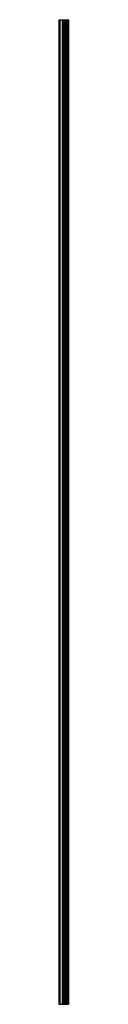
# Model space of a CAD drawing. Header units: millimetres. Extents: x -2 to 22, y 0 to 2500.
import ezdxf

# ---------------------------------------------------------------- set-up
doc = ezdxf.new("R2010")
doc.units = ezdxf.units.MM
doc.header["$LTSCALE"] = 10
doc.linetypes.add('ALLCAD_Strich', pattern=[0.2, 0.15, -0.05])
doc.layers.add('BESCH_KONT_sich_schn_ansi_2d', color=40, linetype='Continuous')

msp = doc.modelspace()

# ---------------------------------------------------------------- linework, layer by layer
at = {"layer": 'BESCH_KONT_sich_schn_ansi_2d', "linetype": 'ALLCAD_Strich', "extrusion": (0, 1, -2.22045e-16)}
for p, q in [((-2, 2500, 19.5), (8, 2500, 19.5)), ((-2, 0, 19.5), (-2, 2500, 19.5)), ((-0.5, 0, 19.5), (-0.5, 2500, 19.5)), ((0, 0, 19.5), (0, 2500, 19.5)), ((0.5, 0, 19.5), (0.5, 2500, 19.5)), ((6, 0, 19.5), (6, 2500, 19.5)), ((6.5, 0, 19.5), (6.5, 2500, 19.5)), ((7, 0, 19.5), (7, 2500, 19.5)), ((8, 2500, 19.5), (8.7, 2500, 19.5)), ((8, 0, 19.5), (8, 2500, 19.5)), ((8.7, 0, 19.5), (8.7, 2500, 19.5)), ((8.7, 2500, 19.5), (11.2, 2500, 19.5)), ((9.5, 0, 19.5), (9.5, 2500, 19.5)), ((11.2, 2500, 19.5), (15.8, 2500, 19.5)), ((11.2, 0, 19.5), (11.2, 2500, 19.5)), ((12, 0, 19.5), (12, 2500, 19.5)), ((13.2, 0, 19.5), (13.2, 2500, 19.5)), ((13.5, 0, 19.5), (13.5, 2500, 19.5)), ((13.8, 0, 19.5), (13.8, 2500, 19.5)), ((15, 0, 19.5), (15, 2500, 19.5)), ((15.8, 2500, 19.5), (18.3, 2500, 19.5)), ((15.8, 0, 19.5), (15.8, 2500, 19.5)), ((17.5, 0, 19.5), (17.5, 2500, 19.5)), ((18.3, 2500, 19.5), (20, 2500, 19.5)), ((18.3, 0, 19.5), (18.3, 2500, 19.5)), ((20, 2500, 19.5), (22, 2500, 19.5)), ((20, 0, 19.5), (20, 2500, 19.5)), ((22, 0, 19.5), (22, 2500, 19.5)), ((-2, 0, 19.5), (8, 0, 19.5)), ((8, 0, 19.5), (8, 0, 19.5)), ((8, 0, 19.5), (8, 0, 19.5)), ((8, 0, 19.5), (8, 0, 19.5)), ((8, 0, 19.5), (8, 0, 19.5)), ((8, 0, 19.5), (8, 0, 19.5)), ((8, 0, 19.5), (8, 0, 19.5)), ((8, 0, 19.5), (8, 0, 19.5)), ((8, 0, 19.5), (8, 0, 19.5)), ((8, 0, 19.5), (8, 0, 19.5)), ((8, 0, 19.5), (8, 0, 19.5)), ((8, 0, 19.5), (8, 0, 19.5)), ((8, 0, 19.5), (8.7, 0, 19.5)), ((8, 0, 19.5), (8, 0, 19.5)), ((8, 0, 19.5), (8, 0, 19.5)), ((8, 0, 19.5), (8, 0, 19.5)), ((8, 0, 19.5), (8, 0, 19.5)), ((8, 0, 19.5), (8, 0, 19.5)), ((8, 0, 19.5), (8, 0, 19.5)), ((8, 0, 19.5), (8, 0, 19.5)), ((8, 0, 19.5), (8, 0, 19.5)), ((8, 0, 19.5), (8, 0, 19.5)), ((8, 0, 19.5), (8, 0, 19.5)), ((8, 0, 19.5), (8, 0, 19.5)), ((8, 0, 19.5), (8, 0, 19.5)), ((8, 0, 19.5), (8, 0, 19.5)), ((8, 0, 19.5), (8, 0, 19.5)), ((8, 0, 19.5), (8, 0, 19.5)), ((8, 0, 19.5), (8, 0, 19.5)), ((8.7, 0, 19.5), (11.2, 0, 19.5)), ((11.2, 0, 19.5), (15.8, 0, 19.5)), ((15.8, 0, 19.5), (18.3, 0, 19.5)), ((18.3, 0, 19.5), (20, 0, 19.5)), ((20, 0, 19.5), (22, 0, 19.5))]:
    msp.add_line(p, q, dxfattribs=at)
at = {"layer": 'BESCH_KONT_sich_schn_ansi_2d', "linetype": 'ALLCAD_Strich', "extrusion": (0, -2.22045e-16, -1)}
for radius, start, end in [(0.00093, 90, 180), (0.00093, 180, 270), (0.00116, 90, 180), (0.00116, 180, 270), (0.00271, 0, 90), (0.00271, 270, 360), (0.00116, 90, 180), (0.00116, 180, 270), (0.00271, 0, 90), (0.00271, 270, 360)]:
    msp.add_arc((-8, 0, -19.5), radius, start, end, dxfattribs=at)
at = {"layer": 'BESCH_KONT_sich_schn_ansi_2d', "linetype": 'ALLCAD_Strich'}
for radius, start, end in [(0.00217, 270, 0), (0.00217, 360, 90), (0.00271, 270, 360), (0.00271, 0, 90), (0.00116, 180, 270), (0.00116, 90, 180), (0.00271, 270, 360), (0.00271, 0, 90), (0.00116, 180, 270), (0.00116, 90, 180)]:
    msp.add_arc((8, 0, 19.5), radius, start, end, dxfattribs=at)

doc.saveas('drawing.dxf')
